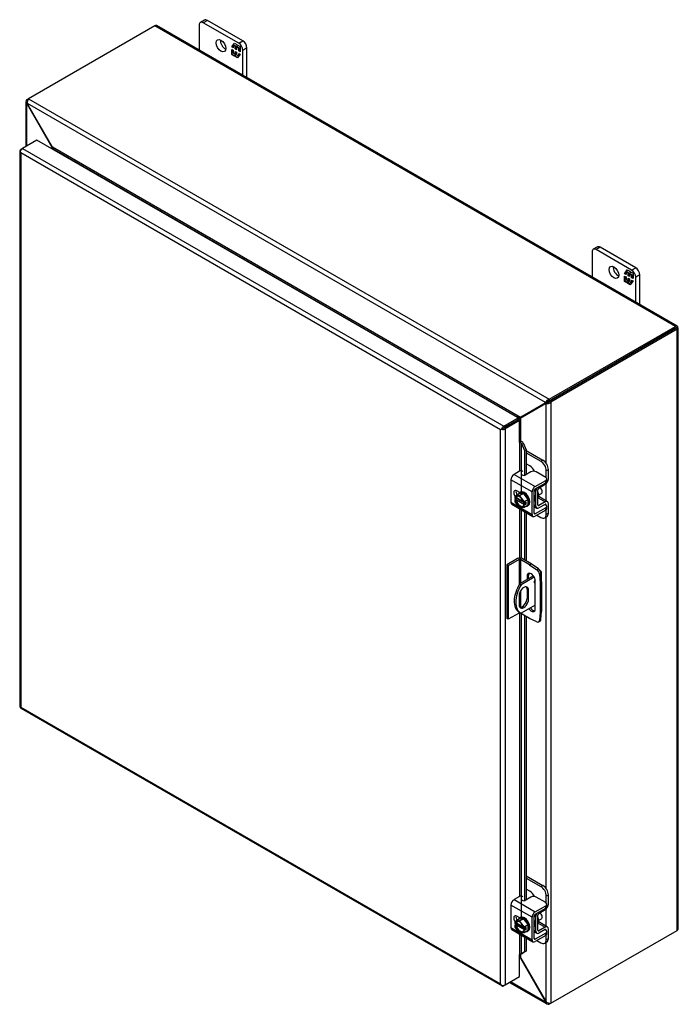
# Model space of a CAD drawing. Header units: inches. Extents: x 6 to 145, y 6 to 98.
# Tile 7 of 8: x 106 to 123, y 72 to 98. Entities that reach past the tile are written whole.
import ezdxf

# ---------------------------------------------------------------- set-up
doc = ezdxf.new("R2010")
doc.units = ezdxf.units.IN
doc.header["$MEASUREMENT"] = 0
for name, color, linetype in [('COM40153-1', 7, 'CONTINUOUS'), ('COM40153-2', 7, 'CONTINUOUS'), ('COM42667', 7, 'CONTINUOUS'), ('COM42780', 7, 'CONTINUOUS'), ('COM48431', 7, 'CONTINUOUS'), ('COM71780-11', 7, 'CONTINUOUS'), ('FET07710', 7, 'CONTINUOUS'), ('SCC19011', 7, 'CONTINUOUS'), ('SPR20265', 7, 'CONTINUOUS'), ('WAF25035', 7, 'CONTINUOUS')]:
    doc.layers.add(name, color=color, linetype=linetype)

msp = doc.modelspace()

# ---------------------------------------------------------------- linework, layer by layer
at = {"layer": 'COM40153-1', "color": 7}
for p, q in [((119.554, 83.239), (119.567, 83.232)), ((119.593, 82.952), (119.593, 83.196)), ((119.381, 83.1), (119.024, 82.894)), ((119.403, 83.066), (119.065, 82.871)), ((119.024, 82.894), (119.065, 82.871)), ((119.216, 82.757), (119.257, 82.733)), ((119.216, 82.757), (119.216, 82.519)), ((119.257, 82.496), (119.257, 82.733)), ((119.01, 82.59), (119.01, 82.353)), ((119.216, 82.519), (119.257, 82.496)), ((119.429, 82.346), (119.065, 82.136)), ((119.005, 82.169), (119.045, 82.146))]:
    msp.add_line(p, q, dxfattribs=at)
for centre, major_axis, start_param, end_param in [((119.506, 83.196), (-0.0864, 0), 2.529725, 3.926991), ((119.434, 82.962), (-0.025, -0.0433), 4.139289, 6.283185), ((119.393, 82.985), (0.025, 0.0433), 4.093609, 5.210881), ((119.305, 82.689), (0.3, 0.52), 1.508132, 3.141593), ((119.345, 82.666), (0.3, 0.52), 1.508132, 3.204257), ((119.133, 82.662), (-0.087, -0.151), 2.356194, 5.497787), ((119.093, 82.685), (-0.087, -0.151), 2.356194, 2.906426), ((119.434, 82.962), (-0.025, -0.0433), 0, 0.63978), ((119.133, 82.425), (0.087, 0.151), 2.356194, 5.497787), ((119.093, 82.448), (0.087, 0.151), 3.37676, 5.497787)]:
    msp.add_ellipse(centre, major_axis=major_axis, ratio=0.57735, start_param=start_param, end_param=end_param, dxfattribs=at)
at = {"layer": 'COM40153-2', "color": 7}
for p, q in [((118.966, 83.549), (118.688, 83.388)), ((119.007, 83.525), (118.729, 83.365)), ((119.007, 83.525), (119.007, 82.866)), ((119.048, 83.525), (119.048, 82.908)), ((119.282, 83.39), (119.048, 83.525)), ((119.323, 83.413), (119.088, 83.549)), ((118.688, 83.388), (118.688, 82)), ((118.729, 83.365), (118.688, 83.388)), ((118.729, 83.365), (118.729, 81.977)), ((119.282, 83.39), (119.323, 83.413)), ((119.282, 83.39), (119.471, 83.262)), ((119.512, 83.285), (119.323, 83.413)), ((119.471, 83.262), (119.512, 83.285)), ((119.216, 83.093), (119.257, 83.117)), ((119.216, 83.093), (119.216, 83.006)), ((119.257, 83.029), (119.257, 83.117)), ((119.429, 82.252), (119.429, 82.971)), ((119.576, 83.174), (119.536, 83.15)), ((119.536, 83.15), (119.552, 82.922)), ((119.552, 82.922), (119.593, 82.946)), ((119.593, 82.946), (119.576, 83.174)), ((119.593, 82.946), (119.593, 82.181)), ((119.048, 82.715), (119.048, 82.289)), ((119.552, 82.922), (119.552, 82.158)), ((119.552, 82.158), (119.593, 82.181)), ((119.576, 81.972), (119.593, 82.181)), ((118.729, 81.977), (118.688, 82)), ((119.007, 82.137), (118.729, 81.977)), ((119.007, 82.168), (119.007, 82.137)), ((119.048, 82.145), (119.048, 82.137)), ((119.282, 82.002), (119.048, 82.137)), ((119.471, 81.912), (119.282, 82.002)), ((119.515, 81.91), (119.556, 81.934)), ((119.552, 82.158), (119.536, 81.949)), ((119.536, 81.949), (119.576, 81.972))]:
    msp.add_line(p, q, dxfattribs=at)
for centre, major_axis, start_param, end_param in [((119.027, 83.514), (-0.0864, 0), 3.926991, 5.497787), ((119.027, 83.514), (-0.0288, 0), 3.926991, 5.497787), ((119.465, 83.184), (0.05, -0.0866), 0.872665, 2.268928), ((119.506, 83.207), (-0.05, 0.0866), 4.014257, 5.410521), ((119.323, 83.032), (0.075, -0.13), 0.785398, 3.926991), ((119.363, 83.055), (0.075, -0.13), 3.416574, 3.926991), ((119.323, 82.313), (-0.075, 0.13), 1.73559, 3.926991), ((119.363, 82.337), (-0.075, 0.13), 1.73559, 2.866611), ((119.027, 82.126), (0.0288, 0), 0.785398, 2.356194), ((119.465, 81.997), (-0.05, 0.0866), 2.443461, 3.839724), ((119.506, 82.02), (-0.05, 0.0866), 3.141593, 3.839724)]:
    msp.add_ellipse(centre, major_axis=major_axis, ratio=0.57735, start_param=start_param, end_param=end_param, dxfattribs=at)
at = {"layer": 'COM42667', "color": 7}
for p, q in [((119.022, 85.817), (118.878, 85.734)), ((119.311, 85.799), (119.164, 85.714)), ((119.699, 85.656), (119.453, 85.799)), ((119.346, 85.277), (118.797, 85.594)), ((118.797, 85.594), (118.797, 85.012)), ((118.878, 85.734), (119.427, 85.417)), ((119.427, 85.417), (119.699, 85.575)), ((119.427, 85.355), (119.699, 85.513)), ((119.699, 85.513), (119.699, 85.575)), ((119.729, 85.554), (119.729, 85.616)), ((119.028, 85.261), (118.952, 85.305)), ((119.346, 84.695), (119.346, 85.277)), ((119.399, 84.726), (119.399, 85.308)), ((118.797, 85.012), (119.001, 84.894)), ((118.821, 84.959), (119.369, 84.642)), ((119.04, 84.871), (119.346, 84.695)), ((119.699, 84.868), (119.427, 84.71)), ((119.699, 84.806), (119.427, 84.648)), ((119.687, 84.957), (119.699, 84.949)), ((119.699, 84.806), (119.699, 84.868)), ((119.729, 84.847), (119.729, 84.909)), ((119.427, 84.71), (119.399, 84.726)), ((119.022, 74.794), (118.878, 74.711)), ((119.311, 74.776), (119.164, 74.691)), ((119.699, 74.633), (119.453, 74.776)), ((119.346, 74.254), (118.797, 74.571)), ((118.797, 74.571), (118.797, 73.988)), ((118.878, 74.711), (119.427, 74.394)), ((119.427, 74.394), (119.699, 74.551)), ((119.699, 74.489), (119.699, 74.551)), ((119.729, 74.53), (119.729, 74.592)), ((119.028, 74.238), (118.952, 74.282)), ((119.399, 73.702), (119.399, 74.285)), ((119.427, 74.332), (119.699, 74.489)), ((119.346, 73.671), (119.346, 74.254)), ((118.797, 73.988), (119.001, 73.871)), ((118.821, 73.936), (119.369, 73.619)), ((119.04, 73.848), (119.346, 73.671)), ((119.699, 73.844), (119.427, 73.687)), ((119.699, 73.782), (119.427, 73.625)), ((119.687, 73.933), (119.699, 73.926)), ((119.699, 73.782), (119.699, 73.844)), ((119.729, 73.823), (119.729, 73.885)), ((119.427, 73.687), (119.399, 73.702))]:
    msp.add_line(p, q, dxfattribs=at)
for centre, major_axis, start_param, end_param in [((119.056, 85.798), (-0.048, 0), 3.141593, 5.497787), ((119.382, 85.758), (0.1, 0), 0.785398, 2.356194), ((118.878, 85.641), (-0.0572, -0.0991), 3.926991, 5.497787), ((119.131, 85.734), (0.048, 0), 2.929457, 5.497787), ((119.629, 85.616), (-0.1, 0), 2.356194, 3.926991), ((119.629, 85.554), (-0.1, 0), 2.356194, 3.141593), ((118.952, 85.213), (0.0562, -0.0973), 2.356194, 4.826451), ((119.006, 85.244), (0.0562, -0.0973), 3.6401, 4.826451), ((119.427, 85.324), (0.0572, 0.0991), 0.785398, 2.356194), ((119.427, 85.324), (0.0192, 0.0333), 0.785398, 2.356194), ((118.878, 85.058), (0.0572, 0.0991), 2.356194, 3.141593), ((119.629, 84.909), (-0.1, 0), 2.356194, 3.926991), ((119.629, 84.847), (-0.1, 0), 2.356194, 3.141593), ((119.427, 84.742), (0.0572, 0.0991), 2.356194, 3.926991), ((119.427, 84.742), (0.0192, 0.0333), 2.356194, 3.926991), ((119.056, 74.775), (-0.048, 0), 3.141593, 5.497787), ((119.382, 74.735), (0.1, 0), 0.785398, 2.356194), ((118.878, 74.617), (-0.0572, -0.0991), 3.926991, 5.497787), ((119.131, 74.71), (0.048, 0), 2.929457, 5.497787), ((119.629, 74.592), (-0.1, 0), 2.356194, 3.926991), ((119.629, 74.53), (-0.1, 0), 2.356194, 3.141593), ((118.952, 74.19), (0.0562, -0.0973), 2.356194, 4.826451), ((119.006, 74.221), (0.0562, -0.0973), 3.6401, 4.826451), ((119.427, 74.3), (0.0572, 0.0991), 0.785398, 2.356194), ((119.427, 74.3), (0.0192, 0.0333), 0.785398, 2.356194), ((118.878, 74.035), (0.0572, 0.0991), 2.356194, 3.141593), ((119.629, 73.885), (-0.1, 0), 2.356194, 3.926991), ((119.629, 73.823), (-0.1, 0), 2.356194, 3.141593), ((119.427, 73.718), (0.0572, 0.0991), 2.356194, 3.926991), ((119.427, 73.718), (0.0192, 0.0333), 2.356194, 3.926991)]:
    msp.add_ellipse(centre, major_axis=major_axis, ratio=0.57735, start_param=start_param, end_param=end_param, dxfattribs=at)
at = {"layer": 'COM42780', "color": 7}
for p, q in [((119.195, 86.354), (119.626, 86.105)), ((119.195, 86.292), (119.573, 86.074)), ((119.29, 85.951), (119.195, 86.006)), ((119.573, 86.074), (119.626, 86.105)), ((119.768, 85.86), (119.714, 85.829)), ((119.714, 85.646), (119.714, 85.829)), ((119.768, 85.616), (119.768, 85.86)), ((119.403, 85.326), (119.444, 85.302)), ((119.444, 84.914), (119.444, 85.302)), ((119.498, 84.945), (119.498, 85.333)), ((119.525, 85.379), (119.688, 85.477)), ((119.502, 85.128), (119.688, 85.02)), ((119.744, 85.025), (119.517, 85.156)), ((119.688, 85.02), (119.525, 84.929)), ((119.399, 84.94), (119.444, 84.914)), ((119.399, 84.901), (119.468, 84.861)), ((119.498, 84.944), (119.525, 84.929)), ((119.687, 84.957), (119.524, 84.866)), ((119.687, 84.957), (119.714, 84.941)), ((119.714, 84.939), (119.714, 84.941)), ((119.714, 84.698), (119.714, 84.816)), ((119.714, 84.698), (119.768, 84.729)), ((119.768, 84.729), (119.768, 84.972)), ((119.472, 84.675), (119.573, 84.617)), ((119.673, 84.607), (119.726, 84.638)), ((119.195, 75.331), (119.626, 75.081)), ((119.195, 75.269), (119.573, 75.05)), ((119.573, 75.05), (119.626, 75.081)), ((119.29, 74.928), (119.195, 74.983)), ((119.768, 74.836), (119.714, 74.805)), ((119.714, 74.622), (119.714, 74.805)), ((119.768, 74.593), (119.768, 74.836)), ((119.403, 74.302), (119.444, 74.278)), ((119.444, 73.89), (119.444, 74.278)), ((119.498, 73.921), (119.498, 74.309)), ((119.525, 74.356), (119.688, 74.454)), ((119.502, 74.104), (119.688, 73.997)), ((119.744, 74.001), (119.517, 74.133)), ((119.399, 73.916), (119.444, 73.89)), ((119.399, 73.878), (119.468, 73.838)), ((119.498, 73.921), (119.525, 73.905)), ((119.687, 73.934), (119.524, 73.843)), ((119.688, 73.997), (119.525, 73.905)), ((119.687, 73.934), (119.714, 73.918)), ((119.714, 73.915), (119.714, 73.918)), ((119.714, 73.675), (119.714, 73.793)), ((119.768, 73.706), (119.768, 73.949)), ((119.472, 73.651), (119.573, 73.593)), ((119.673, 73.583), (119.726, 73.614)), ((119.714, 73.675), (119.768, 73.706))]:
    msp.add_line(p, q, dxfattribs=at)
for centre, major_axis, start_param, end_param in [((119.573, 85.91), (0.1, -0.173), 0.785398, 2.356194), ((119.626, 85.941), (-0.1, 0.173), 3.926991, 5.497787), ((119.29, 85.788), (0.1, -0.173), 1.392108, 2.356194), ((119.687, 85.57), (-0.0572, -0.0991), 0.802851, 2.356194), ((119.525, 85.348), (-0.0572, -0.0991), 4.744903, 5.497787), ((119.525, 85.348), (-0.0192, -0.0333), 3.944444, 5.497787), ((119.41, 85.251), (0.078, -0.135), 0.133398, 1.437398), ((119.687, 84.926), (-0.0572, -0.0991), 2.356194, 3.909538), ((119.525, 84.96), (0.0572, 0.0991), 2.356194, 3.909538), ((119.525, 84.96), (0.0192, 0.0333), 2.356194, 3.909538), ((119.687, 84.926), (-0.0192, -0.0333), 2.356194, 3.909538), ((119.626, 84.811), (-0.1, 0.173), 3.141593, 3.926991), ((119.573, 84.78), (-0.1, 0.173), 2.356194, 3.926991), ((119.573, 74.887), (0.1, -0.173), 0.785398, 2.356194), ((119.626, 74.918), (-0.1, 0.173), 3.926991, 5.497787), ((119.29, 74.765), (0.1, -0.173), 1.392108, 2.356194), ((119.687, 74.546), (-0.0572, -0.0991), 0.802851, 2.356194), ((119.525, 74.325), (-0.0572, -0.0991), 4.744903, 5.497787), ((119.525, 74.325), (-0.0192, -0.0333), 3.944444, 5.497787), ((119.41, 74.228), (0.078, -0.135), 0.133398, 1.437398), ((119.687, 73.902), (-0.0572, -0.0991), 2.356194, 3.909538), ((119.525, 73.937), (0.0572, 0.0991), 2.356194, 3.909538), ((119.525, 73.937), (0.0192, 0.0333), 2.356194, 3.909538), ((119.687, 73.902), (-0.0192, -0.0333), 2.356194, 3.909538), ((119.573, 73.757), (-0.1, 0.173), 2.356194, 3.926991), ((119.626, 73.788), (-0.1, 0.173), 3.141593, 3.926991)]:
    msp.add_ellipse(centre, major_axis=major_axis, ratio=0.57735, start_param=start_param, end_param=end_param, dxfattribs=at)
at = {"layer": 'COM48431', "color": 7}
for p, q in [((109.567, 97.359), (106.295, 95.47)), ((123.062, 89.568), (109.567, 97.359)), ((123.105, 89.572), (109.61, 97.364)), ((106.254, 95.447), (106.295, 95.47)), ((106.276, 95.434), (106.254, 95.447)), ((106.295, 95.47), (119.79, 87.679)), ((106.229, 95.391), (106.229, 94.234)), ((106.269, 95.344), (106.254, 95.336)), ((106.254, 94.248), (106.254, 95.336)), ((106.268, 95.317), (106.254, 95.336)), ((106.268, 95.317), (106.278, 95.323)), ((106.91, 94.205), (106.268, 95.317)), ((119.694, 87.593), (106.269, 95.344)), ((106.278, 95.323), (106.269, 95.344)), ((106.92, 94.211), (106.278, 95.323)), ((106.91, 94.205), (106.92, 94.211)), ((106.91, 94.169), (106.91, 94.205)), ((119.043, 87.212), (106.92, 94.211)), ((106.958, 94.142), (106.957, 94.142)), ((118.964, 87.211), (106.958, 94.142)), ((119.79, 87.679), (123.062, 89.568)), ((119.79, 87.632), (123.062, 89.521)), ((123.062, 89.521), (119.79, 87.632)), ((123.103, 89.497), (119.831, 87.608)), ((123.12, 89.554), (123.062, 89.521)), ((123.12, 89.554), (123.062, 89.521)), ((123.062, 89.521), (123.103, 89.544)), ((123.062, 89.521), (123.062, 89.521)), ((123.062, 89.521), (123.062, 89.521)), ((123.103, 73.915), (123.103, 89.497)), ((123.128, 73.95), (123.128, 89.533)), ((119.685, 87.583), (119.043, 87.212)), ((119.695, 87.565), (119.053, 87.195)), ((119.726, 87.606), (119.084, 87.236)), ((119.736, 87.589), (119.094, 87.218)), ((119.685, 87.583), (119.726, 87.606)), ((119.694, 87.593), (119.685, 87.583)), ((119.735, 87.617), (119.694, 87.593)), ((119.695, 87.565), (119.736, 87.589)), ((119.709, 87.568), (119.695, 87.565)), ((119.749, 87.591), (119.709, 87.568)), ((119.709, 86.027), (119.709, 87.568)), ((119.735, 87.617), (119.726, 87.606)), ((119.749, 87.591), (119.736, 87.589)), ((119.754, 87.595), (119.743, 87.588)), ((119.79, 87.632), (119.79, 87.679)), ((119.79, 87.632), (119.831, 87.608)), ((119.831, 87.608), (119.831, 72.026)), ((118.963, 87.21), (118.964, 87.211)), ((118.964, 87.211), (118.964, 87.21)), ((118.977, 87.148), (118.977, 87.148)), ((119.084, 87.236), (119.043, 87.212)), ((119.094, 87.218), (119.053, 87.195)), ((119.053, 86.594), (119.053, 87.195)), ((119.709, 85.045), (119.709, 85.492)), ((119.709, 75.003), (119.709, 84.627)), ((119.709, 74.022), (119.709, 74.469)), ((119.831, 72.026), (123.103, 73.915)), ((119.709, 72.066), (119.709, 73.604)), ((119.053, 73.196), (119.053, 73.299)), ((119.043, 73.191), (119.024, 73.201)), ((119.043, 73.191), (119.053, 73.196)), ((119.043, 73.191), (119.685, 72.079)), ((119.053, 73.196), (119.695, 72.085)), ((118.762, 72.566), (119.729, 72.008)), ((119.694, 72.058), (118.787, 72.581)), ((119.685, 72.079), (119.695, 72.085)), ((119.685, 72.079), (119.694, 72.058)), ((119.709, 72.066), (119.694, 72.058)), ((119.695, 72.085), (119.709, 72.066)), ((119.79, 72.027), (119.79, 72.002)), ((119.831, 72.026), (119.79, 72.002))]:
    msp.add_line(p, q, dxfattribs=at)
for centre, radius, start, end in [((106.303, 95.391), 0.0739, 131.3818, 228.6182), ((106.419, 95.379), 0.154, 143.5515, 192.9586), ((119.835, 87.532), 0.154, 107.0414, 156.4485), ((119.726, 87.721), 0.154, 263.5515, 312.9586), ((119.793, 87.513), 0.119, 91.3268, 119.2753), ((119.691, 87.691), 0.115, 300.272, 329.1259), ((121.198, 83.267), 4.476, 118.0355, 119.6841), ((116.697, 91.061), 4.508, 300.4684, 301.9581), ((119.766, 72.072), 0.0739, 191.3818, 288.6182), ((119.814, 72.179), 0.154, 227.0414, 276.4485)]:
    msp.add_arc(centre, radius, start, end, dxfattribs=at)
for centre, major_axis, ratio, start_param, end_param in [((109.567, 97.289), (-0.0432, -0.0748), 0.57735, 3.141593, 3.926991), ((123.062, 89.497), (-0.0432, -0.0748), 0.57735, 2.696031, 3.926991), ((123.042, 89.509), (-0.0288, -0.0166), 0.000948, 2.356741, 3.927537), ((123.042, 89.509), (-0.0288, -0.0166), 0.000948, 2.355648, 3.926445), ((123.042, 89.509), (0.0863, 0.0499), 0.000948, -0.784852, -0.445015), ((123.042, 89.509), (0.0864, 0.0498), 0.000948, 0.445015, 0.784852), ((123.042, 89.533), (-0.0864, 0), 0.57735, 2.356194, 3.587154), ((123.042, 73.95), (-0.0864, 0), 0.57735, 2.356194, 3.141593)]:
    msp.add_ellipse(centre, major_axis=major_axis, ratio=ratio, start_param=start_param, end_param=end_param, dxfattribs=at)
for points, knots in [([(106.91, 94.205), (106.912, 94.197), (106.914, 94.189), (106.916, 94.176), (106.917, 94.171), (106.917, 94.165)], [0, 0, 0, 0, 0.25, 0.25, 0.4064598, 0.4064598, 0.4064598, 0.4064598]), ([(106.958, 94.142), (106.959, 94.143), (106.96, 94.144), (106.961, 94.146), (106.962, 94.147), (106.962, 94.151), (106.961, 94.153), (106.959, 94.159), (106.958, 94.163), (106.955, 94.169), (106.953, 94.172), (106.947, 94.181), (106.942, 94.187), (106.932, 94.2), (106.926, 94.205), (106.92, 94.211)], [0, 0, 0, 0, 0.0625, 0.0625, 0.125, 0.125, 0.25, 0.25, 0.375, 0.375, 0.5, 0.5, 0.75, 0.75, 1, 1, 1, 1]), ([(119.043, 87.212), (119.037, 87.213), (119.031, 87.214), (119.018, 87.215), (119.011, 87.216), (119.001, 87.216), (118.997, 87.216), (118.99, 87.216), (118.987, 87.216), (118.979, 87.215), (118.976, 87.214), (118.971, 87.213), (118.969, 87.213), (118.966, 87.212), (118.965, 87.211), (118.964, 87.211)], [0, 0, 0, 0, 0.25, 0.25, 0.5, 0.5, 0.625, 0.625, 0.75, 0.75, 0.875, 0.875, 0.9375, 0.9375, 1, 1, 1, 1]), ([(119.018, 87.132), (119.019, 87.132), (119.019, 87.133), (119.021, 87.135), (119.024, 87.138), (119.028, 87.144), (119.03, 87.147), (119.034, 87.153), (119.035, 87.156), (119.04, 87.165), (119.043, 87.171), (119.049, 87.183), (119.051, 87.189), (119.053, 87.195)], [0.1127412, 0.1127412, 0.1127412, 0.1127412, 0.125, 0.125, 0.25, 0.25, 0.375, 0.375, 0.5, 0.5, 0.75, 0.75, 1, 1, 1, 1]), ([(119.053, 73.196), (119.051, 73.204), (119.049, 73.212), (119.043, 73.227), (119.04, 73.234), (119.035, 73.244), (119.034, 73.248), (119.03, 73.254), (119.028, 73.256), (119.025, 73.259), (119.025, 73.26), (119.024, 73.26)], [0, 0, 0, 0, 0.25, 0.25, 0.5, 0.5, 0.625, 0.625, 0.75, 0.75, 0.7782984, 0.7782984, 0.7782984, 0.7782984])]:
    msp.add_open_spline(points, degree=3, knots=knots, dxfattribs=at)
msp.add_open_spline([(119.025, 73.207), (119.031, 73.202), (119.037, 73.196), (119.043, 73.191)], degree=3, dxfattribs=at)
at = {"layer": 'COM71780-11', "color": 7}
for p, q in [((106.1, 94.159), (106.141, 94.183)), ((106.514, 94.398), (106.141, 94.183)), ((106.141, 94.183), (118.611, 86.983)), ((118.983, 87.198), (106.514, 94.398)), ((106.075, 94.124), (106.075, 79.714)), ((106.083, 94.102), (106.083, 94.102)), ((118.529, 86.889), (106.1, 94.065)), ((106.1, 94.065), (106.1, 79.702)), ((118.611, 86.983), (118.983, 87.198)), ((118.611, 86.936), (118.983, 87.151)), ((118.983, 87.151), (118.611, 86.936)), ((119.024, 87.128), (118.651, 86.913)), ((118.983, 87.198), (118.983, 87.151)), ((119.024, 87.128), (118.983, 87.151)), ((119.024, 86.556), (119.024, 87.128)), ((118.57, 86.913), (118.529, 86.889)), ((118.529, 72.526), (118.529, 86.889)), ((118.553, 86.903), (118.611, 86.936)), ((118.553, 86.903), (118.611, 86.936)), ((118.651, 86.913), (118.651, 72.503)), ((119.024, 86.556), (119.024, 85.818)), ((119.047, 86.561), (119.052, 86.594)), ((119.068, 86.531), (119.115, 86.55)), ((119.068, 86.531), (119.147, 86.353)), ((119.068, 85.281), (119.068, 86.531)), ((119.115, 86.55), (119.195, 86.372)), ((119.195, 86.372), (119.147, 86.353)), ((119.147, 86.353), (119.147, 85.708)), ((119.195, 86.372), (119.195, 85.732)), ((119.024, 85.263), (119.024, 85.259)), ((119.024, 84.842), (119.024, 83.563)), ((119.068, 83.558), (119.068, 84.816)), ((119.147, 84.771), (119.147, 83.515)), ((119.195, 84.743), (119.195, 83.488)), ((119.024, 82.142), (119.024, 74.795)), ((119.068, 74.257), (119.068, 82.125)), ((119.147, 82.08), (119.147, 74.684)), ((119.195, 82.052), (119.195, 74.708)), ((106.098, 79.674), (118.567, 72.475)), ((106.1, 79.702), (118.529, 72.526)), ((119.024, 74.24), (119.024, 74.236)), ((119.024, 73.818), (119.024, 73.289)), ((119.068, 73.31), (119.068, 73.793)), ((119.147, 73.747), (119.147, 73.358)), ((119.195, 73.72), (119.195, 73.377)), ((119.024, 72.718), (119.024, 73.289)), ((119.147, 73.358), (119.068, 73.31)), ((119.068, 73.31), (119.115, 73.329)), ((119.195, 73.377), (119.115, 73.329)), ((119.195, 73.377), (119.147, 73.358)), ((118.553, 72.493), (118.553, 72.493)), ((118.651, 72.503), (118.611, 72.479)), ((118.651, 72.503), (119.024, 72.718))]:
    msp.add_line(p, q, dxfattribs=at)
for centre, radius, start, end in [((118.984, 86.495), 0.0911, 23.2734, 46.5882), ((119.01, 86.466), 0.135, 38.3968, 71.6578), ((119.266, 73.03), 0.343, 125.2045, 129.639), ((119.104, 73.249), 0.0704, 117.4412, 127.5015)]:
    msp.add_arc(centre, radius, start, end, dxfattribs=at)
for centre, major_axis, ratio, start_param, end_param in [((106.141, 94.112), (0.0432, 0.0748), 0.57735, 0.785398, 2.016358), ((106.161, 94.124), (0.0864, 0), 0.57735, 2.356194, 3.587154), ((106.161, 94.1), (-0.061, 0.106), 0.577982, 1.231508, 1.571345), ((106.161, 94.1), (-0.061, 0.106), 0.577982, 1.230411, 1.570248), ((118.59, 86.924), (-0.0863, -0.0499), 0.000948, -1.124689, -0.784852), ((118.59, 86.924), (-0.0864, -0.0498), 0.000948, 0.784852, 1.124689), ((118.611, 86.913), (0.0432, 0.0748), 0.57735, 0.785398, 2.016358), ((118.59, 86.948), (0.0864, 0), 0.57735, 4.266828, 5.497787), ((118.59, 86.924), (0.0288, 0.0166), 0.000948, 0.785944, 2.356741), ((118.59, 86.924), (0.0288, 0.0166), 0.000948, 3.926445, 5.497241), ((119.045, 86.545), (0.0864, 0), 0.57735, 1.48353, 1.808737), ((119.045, 86.545), (0.0288, 0), 0.57735, 1.48353, 2.356194), ((106.161, 79.714), (0.0864, 0), 0.57735, 3.141593, 3.587154), ((106.161, 79.737), (-0.0864, -0.0498), 0.000948, 0.445015, 0.784852), ((106.161, 79.737), (-0.0863, -0.0499), 0.000948, -0.784852, -0.445015), ((106.141, 79.749), (0.0432, 0.0748), 0.57735, 2.696031, 3.141593), ((119.045, 73.278), (-0.0288, 0), 0.57735, 4.625123, 5.497787), ((118.59, 72.561), (0.061, -0.106), 0.577982, 4.712938, 5.052774), ((118.59, 72.561), (0.061, -0.106), 0.577982, 4.71184, 5.051677), ((118.59, 72.538), (0.0864, 0), 0.57735, 4.266828, 5.497787), ((118.611, 72.55), (0.0432, 0.0748), 0.57735, 2.696031, 3.926991)]:
    msp.add_ellipse(centre, major_axis=major_axis, ratio=ratio, start_param=start_param, end_param=end_param, dxfattribs=at)
at = {"layer": 'FET07710', "color": 7}
for p, q in [((110.856, 97.507), (110.75, 97.446)), ((110.931, 97.5), (110.825, 97.438)), ((111.85, 96.969), (110.931, 97.5)), ((110.719, 97.377), (110.719, 96.724)), ((111.744, 96.908), (110.825, 97.438)), ((111.561, 96.814), (111.631, 96.912)), ((111.573, 96.82), (111.561, 96.814)), ((111.598, 96.793), (111.561, 96.814)), ((111.561, 96.612), (111.561, 96.75)), ((111.561, 96.75), (111.598, 96.729)), ((111.573, 96.82), (111.598, 96.856)), ((111.598, 96.806), (111.573, 96.82)), ((111.573, 96.618), (111.573, 96.744)), ((111.609, 96.868), (111.598, 96.862)), ((111.654, 96.83), (111.598, 96.862)), ((111.598, 96.862), (111.598, 96.793)), ((111.598, 96.729), (111.598, 96.66)), ((111.605, 96.866), (111.636, 96.91)), ((111.665, 96.836), (111.609, 96.868)), ((111.631, 96.912), (111.692, 96.877)), ((111.665, 96.836), (111.654, 96.83)), ((111.654, 96.761), (111.654, 96.83)), ((111.665, 96.767), (111.654, 96.761)), ((111.687, 96.741), (111.654, 96.761)), ((111.665, 96.767), (111.665, 96.836)), ((111.687, 96.754), (111.665, 96.767)), ((111.699, 96.817), (111.687, 96.81)), ((111.743, 96.778), (111.687, 96.81)), ((111.687, 96.81), (111.687, 96.741)), ((111.692, 96.877), (111.692, 96.826)), ((111.692, 96.826), (111.718, 96.862)), ((111.704, 96.833), (111.692, 96.826)), ((111.754, 96.785), (111.699, 96.817)), ((111.704, 96.833), (111.723, 96.859)), ((111.718, 96.862), (111.779, 96.827)), ((111.754, 96.785), (111.743, 96.778)), ((111.743, 96.709), (111.743, 96.778)), ((111.744, 96.908), (111.85, 96.969)), ((111.754, 96.716), (111.754, 96.785)), ((111.779, 96.827), (111.779, 96.688)), ((111.956, 96.785), (111.85, 96.724)), ((111.85, 96.07), (111.85, 96.724)), ((111.956, 96.009), (111.956, 96.785)), ((111.573, 96.618), (111.561, 96.612)), ((111.623, 96.576), (111.561, 96.612)), ((111.63, 96.585), (111.573, 96.618)), ((111.598, 96.66), (111.654, 96.628)), ((111.648, 96.612), (111.623, 96.576)), ((111.66, 96.619), (111.648, 96.612)), ((111.648, 96.561), (111.648, 96.612)), ((111.66, 96.568), (111.648, 96.561)), ((111.71, 96.526), (111.648, 96.561)), ((111.654, 96.628), (111.654, 96.697)), ((111.654, 96.697), (111.687, 96.677)), ((111.665, 96.634), (111.654, 96.628)), ((111.66, 96.568), (111.66, 96.619)), ((111.717, 96.535), (111.66, 96.568)), ((111.665, 96.634), (111.665, 96.69)), ((111.687, 96.677), (111.687, 96.608)), ((111.687, 96.608), (111.743, 96.576)), ((111.779, 96.624), (111.71, 96.526)), ((111.754, 96.716), (111.743, 96.709)), ((111.779, 96.688), (111.743, 96.709)), ((111.743, 96.576), (111.743, 96.645)), ((111.743, 96.645), (111.779, 96.624)), ((111.747, 96.579), (111.743, 96.576)), ((111.779, 96.701), (111.754, 96.716)), ((111.754, 96.588), (111.754, 96.639)), ((121.038, 91.628), (120.932, 91.567)), ((121.113, 91.621), (121.007, 91.56)), ((122.032, 91.09), (121.113, 91.621)), ((120.901, 91.498), (120.901, 90.845)), ((121.926, 91.029), (121.007, 91.56)), ((121.744, 90.935), (121.813, 91.034)), ((121.755, 90.942), (121.744, 90.935)), ((121.78, 90.914), (121.744, 90.935)), ((121.744, 90.733), (121.744, 90.871)), ((121.744, 90.871), (121.78, 90.85)), ((121.755, 90.942), (121.78, 90.977)), ((121.78, 90.927), (121.755, 90.942)), ((121.755, 90.739), (121.755, 90.865)), ((121.792, 90.99), (121.78, 90.983)), ((121.836, 90.951), (121.78, 90.983)), ((121.78, 90.983), (121.78, 90.914)), ((121.787, 90.987), (121.818, 91.031)), ((121.847, 90.958), (121.792, 90.99)), ((121.813, 91.034), (121.875, 90.998)), ((121.847, 90.958), (121.836, 90.951)), ((121.836, 90.882), (121.836, 90.951)), ((121.847, 90.888), (121.836, 90.882)), ((121.87, 90.862), (121.836, 90.882)), ((121.847, 90.888), (121.847, 90.958)), ((121.87, 90.875), (121.847, 90.888)), ((121.881, 90.938), (121.87, 90.931)), ((121.925, 90.899), (121.87, 90.931)), ((121.87, 90.931), (121.87, 90.862)), ((121.875, 90.998), (121.875, 90.947)), ((121.875, 90.947), (121.9, 90.983)), ((121.886, 90.954), (121.875, 90.947)), ((121.937, 90.906), (121.881, 90.938)), ((121.886, 90.954), (121.905, 90.981)), ((121.9, 90.983), (121.962, 90.948)), ((121.937, 90.906), (121.925, 90.899)), ((121.925, 90.83), (121.925, 90.899)), ((121.926, 91.029), (122.032, 91.09)), ((121.937, 90.837), (121.937, 90.906)), ((121.962, 90.948), (121.962, 90.809)), ((122.138, 90.906), (122.032, 90.845)), ((122.138, 90.13), (122.138, 90.906)), ((121.755, 90.739), (121.744, 90.733)), ((121.805, 90.697), (121.744, 90.733)), ((121.812, 90.706), (121.755, 90.739)), ((121.78, 90.85), (121.78, 90.781)), ((121.78, 90.781), (121.836, 90.749)), ((121.831, 90.733), (121.805, 90.697)), ((121.842, 90.74), (121.831, 90.733)), ((121.831, 90.683), (121.831, 90.733)), ((121.842, 90.689), (121.831, 90.683)), ((121.892, 90.647), (121.831, 90.683)), ((121.836, 90.749), (121.836, 90.818)), ((121.836, 90.818), (121.87, 90.799)), ((121.847, 90.756), (121.836, 90.749)), ((121.842, 90.689), (121.842, 90.74)), ((121.899, 90.656), (121.842, 90.689)), ((121.847, 90.756), (121.847, 90.812)), ((121.87, 90.799), (121.87, 90.73)), ((121.87, 90.73), (121.925, 90.697)), ((121.962, 90.746), (121.892, 90.647)), ((121.937, 90.837), (121.925, 90.83)), ((121.962, 90.809), (121.925, 90.83)), ((121.925, 90.697), (121.925, 90.767)), ((121.925, 90.767), (121.962, 90.746)), ((121.93, 90.7), (121.925, 90.697)), ((121.962, 90.822), (121.937, 90.837)), ((121.937, 90.71), (121.937, 90.76)), ((122.032, 90.192), (122.032, 90.845))]:
    msp.add_line(p, q, dxfattribs=at)
for centre, major_axis, start_param, end_param in [((110.931, 97.377), (0.075, -0.13), 2.356194, 3.141593), ((110.825, 97.316), (0.075, -0.13), 2.356194, 3.926991), ((111.39, 96.908), (-0.087, 0.152), 0.649107, 2.492486), ((111.744, 96.785), (0.075, -0.13), 0.785398, 2.356194), ((111.85, 96.846), (-0.075, 0.13), 3.926991, 5.497787), ((121.113, 91.498), (0.075, -0.13), 2.356194, 3.141593), ((121.007, 91.437), (0.075, -0.13), 2.356194, 3.926991), ((121.573, 91.029), (-0.087, 0.152), 0.649107, 2.492486), ((121.926, 90.906), (0.075, -0.13), 0.785398, 2.356194), ((122.032, 90.968), (-0.075, 0.13), 3.926991, 5.497787)]:
    msp.add_ellipse(centre, major_axis=major_axis, ratio=0.57735, start_param=start_param, end_param=end_param, dxfattribs=at)
for centre, major_axis in [((111.284, 96.846), (-0.088, 0.152)), ((121.467, 90.968), (-0.087, 0.152))]:
    msp.add_ellipse(centre, major_axis=major_axis, ratio=0.57735, dxfattribs=at)
at = {"layer": 'SCC19011', "color": 7}
for p, q in [((119.123, 85.243), (119.001, 85.227)), ((119.02, 85.184), (119.123, 85.243)), ((119.244, 85.086), (119.123, 85.243)), ((119.52, 85.202), (119.586, 85.24)), ((118.899, 85.167), (119.001, 85.227)), ((119.02, 85.184), (118.899, 85.167)), ((118.899, 85.167), (118.899, 85.119)), ((118.91, 85.112), (118.899, 85.119)), ((118.952, 85.105), (118.899, 85.074)), ((118.899, 85.074), (118.899, 85.025)), ((118.899, 85.074), (118.91, 85.067)), ((118.899, 85.025), (119.02, 84.869)), ((118.939, 85.122), (118.922, 85.112)), ((118.922, 85.067), (118.939, 85.077)), ((119.126, 85.014), (118.939, 85.122)), ((118.939, 85.077), (119.147, 84.957)), ((118.952, 85.114), (118.952, 85.105)), ((118.952, 85.105), (119.128, 85.004)), ((119.142, 85.027), (119.02, 85.184)), ((119.142, 84.978), (119.13, 84.985)), ((119.142, 85.027), (119.244, 85.086)), ((119.142, 84.978), (119.142, 85.027)), ((119.196, 85.009), (119.142, 84.978)), ((119.157, 84.987), (119.196, 84.965)), ((119.196, 84.965), (119.196, 85.009)), ((119.244, 84.944), (119.244, 85.086)), ((119.02, 84.869), (119.142, 84.885)), ((119.147, 84.957), (119.13, 84.947)), ((119.13, 84.94), (119.142, 84.934)), ((119.196, 84.965), (119.142, 84.934)), ((119.142, 84.885), (119.244, 84.944)), ((119.142, 84.885), (119.142, 84.934)), ((118.899, 74.144), (119.001, 74.203)), ((119.02, 74.16), (118.899, 74.144)), ((118.899, 74.144), (118.899, 74.095)), ((118.91, 74.089), (118.899, 74.095)), ((118.952, 74.082), (118.899, 74.051)), ((118.899, 74.051), (118.899, 74.002)), ((118.899, 74.051), (118.91, 74.044)), ((118.939, 74.098), (118.922, 74.088)), ((118.922, 74.044), (118.939, 74.054)), ((119.126, 73.99), (118.939, 74.098)), ((118.939, 74.054), (119.147, 73.933)), ((118.952, 74.09), (118.952, 74.082)), ((118.952, 74.082), (119.128, 73.98)), ((119.123, 74.219), (119.001, 74.203)), ((119.02, 74.16), (119.123, 74.219)), ((119.142, 74.004), (119.02, 74.16)), ((119.244, 74.063), (119.123, 74.219)), ((119.142, 74.004), (119.244, 74.063)), ((119.244, 73.921), (119.244, 74.063)), ((119.52, 74.179), (119.586, 74.216)), ((118.899, 74.002), (119.02, 73.845)), ((119.02, 73.845), (119.142, 73.861)), ((119.142, 73.955), (119.13, 73.961)), ((119.147, 73.933), (119.13, 73.924)), ((119.13, 73.917), (119.142, 73.91)), ((119.142, 73.955), (119.142, 74.004)), ((119.196, 73.986), (119.142, 73.955)), ((119.196, 73.941), (119.142, 73.91)), ((119.142, 73.861), (119.244, 73.921)), ((119.142, 73.861), (119.142, 73.91)), ((119.157, 73.964), (119.196, 73.941)), ((119.196, 73.941), (119.196, 73.986))]:
    msp.add_line(p, q, dxfattribs=at)
for centre, radius, start, end in [((119.125, 85.099), 0.219, 187.0777, 212.7682), ((118.916, 85.123), 0.0126, 242.8525, 296.623), ((118.916, 85.079), 0.0126, 242.8527, 296.6228), ((119.125, 74.076), 0.219, 187.0777, 212.7682), ((118.916, 74.1), 0.0126, 242.8525, 296.623), ((118.916, 74.055), 0.0126, 242.8527, 296.6228)]:
    msp.add_arc(centre, radius, start, end, dxfattribs=at)
for centre, major_axis, start_param, end_param in [((119.537, 85.324), (0.0488, -0.0845), 0, 2.159159), ((119.02, 85.026), (0.079, -0.137), 0.958412, 3.753977), ((119.02, 85.026), (-0.079, 0.137), 0.958412, 3.753977), ((119.026, 85.029), (0.075, -0.13), 3.141593, 3.744649), ((119.026, 85.029), (-0.075, 0.13), 0.96774, 3.694684), ((119.043, 85.039), (0.075, -0.13), 3.254972, 3.744649), ((119.043, 85.039), (-0.075, 0.13), 0.96774, 3.028213), ((119.537, 74.301), (0.0488, -0.0845), 0, 2.159159), ((119.02, 74.003), (0.079, -0.137), 0.958412, 3.753977), ((119.02, 74.003), (-0.079, 0.137), 0.958412, 3.753977), ((119.026, 74.006), (0.075, -0.13), 3.141593, 3.744649), ((119.026, 74.006), (-0.075, 0.13), 0.96774, 3.694684), ((119.043, 74.016), (0.075, -0.13), 3.254972, 3.744649), ((119.043, 74.016), (-0.075, 0.13), 0.96774, 3.028213)]:
    msp.add_ellipse(centre, major_axis=major_axis, ratio=0.57735, start_param=start_param, end_param=end_param, dxfattribs=at)
for points, knots in [([(119.13, 84.985), (119.129, 84.986), (119.128, 84.987), (119.128, 84.989), (119.128, 84.99), (119.129, 84.99)], [0, 0, 0, 0, 0.5, 0.5, 0.7956866, 0.7956866, 0.7956866, 0.7956866]), ([(119.13, 84.947), (119.129, 84.946), (119.128, 84.945), (119.128, 84.942), (119.129, 84.941), (119.13, 84.94)], [0, 0, 0, 0, 0.5, 0.5, 1, 1, 1, 1]), ([(119.13, 73.961), (119.129, 73.962), (119.128, 73.964), (119.128, 73.965), (119.128, 73.966), (119.129, 73.967)], [0, 0, 0, 0, 0.5, 0.5, 0.7956866, 0.7956866, 0.7956866, 0.7956866]), ([(119.13, 73.924), (119.129, 73.923), (119.128, 73.922), (119.128, 73.919), (119.129, 73.918), (119.13, 73.917)], [0, 0, 0, 0, 0.5, 0.5, 1, 1, 1, 1])]:
    msp.add_open_spline(points, degree=3, knots=knots, dxfattribs=at)
at = {"layer": 'SPR20265', "color": 7}
for points in [[(119.4, 85.027), (119.403, 85.03), (119.415, 85.046), (119.428, 85.086), (119.421, 85.147), (119.407, 85.187), (119.4, 85.203)], [(119.4, 74.004), (119.403, 74.007), (119.415, 74.023), (119.428, 74.063), (119.421, 74.124), (119.407, 74.164), (119.4, 74.179)]]:
    msp.add_open_spline(points, degree=3, knots=[0.492661, 0.492661, 0.492661, 0.492661, 0.49540495, 0.50699867, 0.51872295, 0.52667302, 0.52667302, 0.52667302, 0.52667302], dxfattribs=at)
at = {"layer": 'WAF25035', "color": 7}
for p, q in [((119.048, 85.273), (119.023, 85.258)), ((119.223, 84.912), (119.248, 84.927)), ((119.048, 74.25), (119.023, 74.235)), ((119.223, 73.889), (119.248, 73.903))]:
    msp.add_line(p, q, dxfattribs=at)
for centre, start_param, end_param in [((119.123, 85.085), 0, 0.412589), ((119.123, 85.085), 2.729004, 6.283185), ((119.148, 85.1), 3.141593, 6.283185), ((119.148, 74.077), 3.141593, 6.283185), ((119.123, 74.062), 0, 0.412589), ((119.123, 74.062), 2.729004, 6.283185)]:
    msp.add_ellipse(centre, major_axis=(-0.1, 0.173), ratio=0.57735, start_param=start_param, end_param=end_param, dxfattribs=at)

doc.saveas('drawing.dxf')
